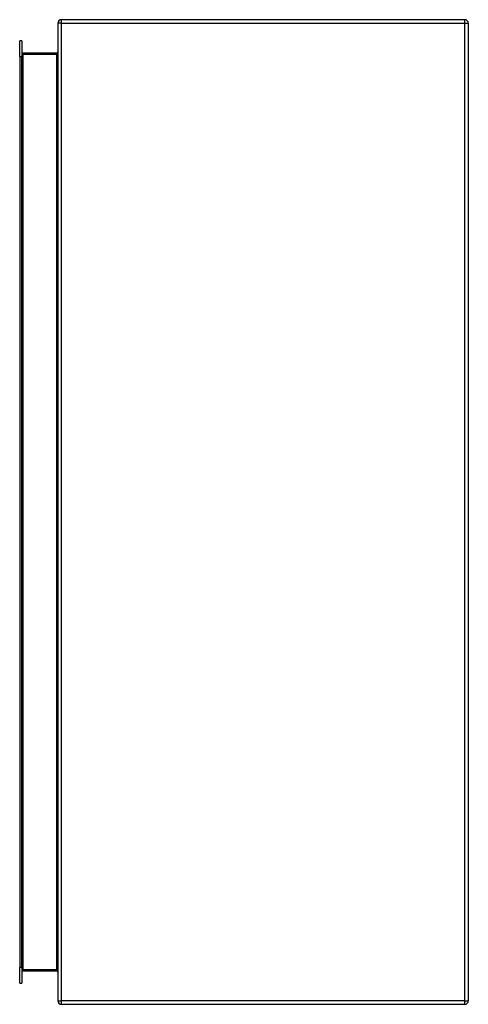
# Model space of a CAD drawing. Header units: inches. Extents: x 28.4 to 39.3, y 6.2 to 30.2.
import ezdxf

# ---------------------------------------------------------------- set-up
doc = ezdxf.new("R2010")
doc.units = ezdxf.units.IN
doc.header["$LTSCALE"] = 3.2
doc.header["$MEASUREMENT"] = 0
doc.layers.add('Visible Edges(ANSI)', color=7, linetype='Continuous', lineweight=25)
doc.layers.add('Visible Tangent Edges(ANSI)', color=7, linetype='Continuous', lineweight=25)

msp = doc.modelspace()

# ---------------------------------------------------------------- linework, layer by layer
at = {"layer": 'Visible Edges(ANSI)'}
for p, q in [((29.331, 30.134), (29.331, 6.302)), ((39.247, 30.218), (29.415, 30.218)), ((39.331, 30.134), (39.331, 6.302)), ((28.4, 29.321), (28.4, 29.706)), ((28.453, 29.706), (28.4, 29.706)), ((28.453, 29.706), (28.453, 29.321)), ((28.4, 29.321), (28.4, 7.115)), ((28.453, 7.115), (28.453, 29.321)), ((29.3, 29.405), (28.484, 29.405)), ((28.4, 6.73), (28.4, 7.115)), ((28.453, 7.115), (28.453, 6.73)), ((28.484, 7.031), (29.3, 7.031)), ((28.4, 6.73), (28.453, 6.73)), ((29.415, 6.218), (39.247, 6.218))]:
    msp.add_line(p, q, dxfattribs=at)
for centre, radius, start, end in [((29.415, 30.134), 0.084, 90, 180), ((39.247, 30.134), 0.084, 0, 90), ((28.484, 29.436), 0.031, 180, 270), ((29.3, 29.436), 0.031, 270, 0), ((28.484, 7), 0.031, 90, 180), ((29.3, 7), 0.031, 0, 90), ((29.415, 6.302), 0.084, 180, 270), ((39.247, 6.302), 0.084, 270, 0)]:
    msp.add_arc(centre, radius, start, end, dxfattribs=at)
at = {"layer": 'Visible Tangent Edges(ANSI)'}
for p, q in [((29.415, 30.134), (29.331, 30.134)), ((29.415, 30.134), (29.415, 30.218)), ((29.415, 6.302), (29.415, 30.134)), ((29.415, 30.134), (39.247, 30.134)), ((39.247, 30.134), (39.247, 30.218)), ((39.247, 30.134), (39.331, 30.134)), ((39.247, 6.302), (39.247, 30.134)), ((28.4, 29.321), (28.453, 29.321)), ((28.484, 29.374), (28.453, 29.374)), ((28.484, 29.405), (28.484, 29.374)), ((28.484, 29.374), (29.3, 29.374)), ((28.484, 7.062), (28.484, 29.374)), ((29.3, 29.405), (29.3, 29.374)), ((29.3, 29.374), (29.3, 7.062)), ((28.453, 7.115), (28.4, 7.115)), ((28.453, 7.062), (28.484, 7.062)), ((28.484, 7.062), (28.484, 7.031)), ((29.3, 7.062), (28.484, 7.062)), ((29.3, 7.031), (29.3, 7.062)), ((29.331, 6.302), (29.415, 6.302)), ((29.415, 6.218), (29.415, 6.302)), ((39.247, 6.302), (29.415, 6.302)), ((39.247, 6.218), (39.247, 6.302)), ((39.247, 6.302), (39.331, 6.302))]:
    msp.add_line(p, q, dxfattribs=at)
for centre, major_axis, start_param, end_param in [((29.3, 29.436), (0, -0.062), 0, 1.570796), ((29.3, 7), (0, 0.062), 4.712389, 6.283185)]:
    msp.add_ellipse(centre, major_axis=major_axis, ratio=0.5, start_param=start_param, end_param=end_param, dxfattribs=at)

doc.saveas('drawing.dxf')
